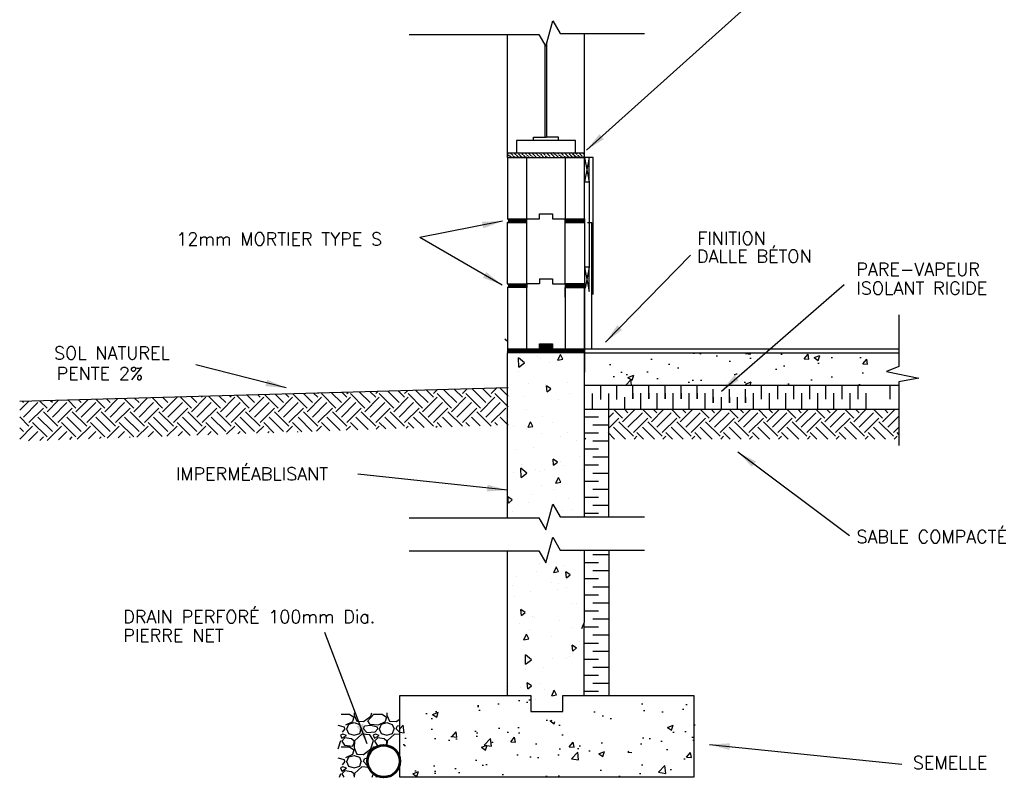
# Model space of a CAD drawing. Extents: x -8161 to 38956, y 80 to 6396.
# Tile 4 of 14: x 3110 to 6170, y 683 to 3037. Entities that reach past the tile are written whole.
import ezdxf

# ---------------------------------------------------------------- set-up
doc = ezdxf.new("R2010")
doc.units = 0
doc.layers.get('0').update_dxf_attribs({"linetype": 'CONTINUOUS'})
for name, color, linetype in [('ACIER', 6, 'CONTINUOUS'), ('BETON', 7, 'CONTINUOUS'), ('BOIS', 2, 'CONTINUOUS'), ('DIVISION', 211, 'CONTINUOUS'), ('FENETRE', 4, 'CONTINUOUS'), ('FINITION', 5, 'CONTINUOUS'), ('ISOBLOC', 3, 'CONTINUOUS'), ('ISOLANT', 9, 'CONTINUOUS'), ('MORTIER', 8, 'CONTINUOUS'), ('SOL', 26, 'CONTINUOUS'), ('SPECIFICATION', 1, 'CONTINUOUS')]:
    doc.layers.add(name, color=color, linetype=linetype)
doc.styles.add('ROMANS', font='romans')
doc.dimstyles.new('TGC', dxfattribs={"dimtxt": 2, "dimasz": 3, "dimexe": 2.5, "dimexo": 2.5, "dimgap": 1, "dimtad": 2, "dimdec": 0, "dimzin": 9, "dimtxsty": 'ROMANS', "dimblk": 'OBLIQUE', "dimcen": 1, "dimdle": 1.5, "dimclrd": 1, "dimclre": 1, "dimclrt": 1, "dimaunit": 1, "dimadec": 4, "dimazin": 0, "dimtfac": 1, "dimtdec": 0, "dimtmove": 0, "dimatfit": 3, "dimfxl": 1, "dimtzin": 0, "dimarcsym": 0})

# ---------------------------------------------------------------- blocks, each defined once
blk = doc.blocks.new('_Oblique')
at = {"color": 0, "linetype": 'ByBlock', "lineweight": -2}
blk.add_line((-0.5, -0.5), (0.5, 0.5), dxfattribs=at)

msp = doc.modelspace()

# ---------------------------------------------------------------- hatches: boundary and pattern name
at = {"layer": 'BETON'}
h = msp.add_hatch(dxfattribs=at)
h.set_pattern_fill('AR-CONC', color=256, style=0)
h.set_pattern_definition([(50, (617.12, 535.2), (182.1847, -15.939), [19.05, -209.55]), (355, (617.12, 535.2), (-35.243, 191.0566), [15.24, -167.64]), (100.451, (632.3, 533.88), (146.9425, 175.1167), [16.19, -178.09]), (46.184, (617.12, 586), (271.079, -42.042), [28.575, -314.325]), (96.6356, (639.7, 582.5), (237.404, 247.426), [24.285, -267.135]), (351.184, (617.12, 586), (237.405, 247.425), [22.86, -251.46]), (21, (642.52, 573.3), (151.615, -102.2655), [19.05, -209.55]), (326, (642.52, 573.3), (61.802, 184.188), [15.24, -167.64]), (71.4514, (655.15, 564.78), (213.4165, 81.923), [16.19, -178.09]), (37.5, (617.12, 535.204), (3.0886, 84.555), [0, -165.608, 0, -170.18, 0, -168.275]), (7.5, (617.12, 535.2), (66.8197, 100.1806), [0, -97.028, 0, -161.798, 0, -64.135]), (327.5, (560.476, 535.204), (135.5906, -5.72874), [0, -63.5, 0, -198.12, 0, -262.89]), (317.5, (535.08, 535.2), (148.1292, 25.4265), [0, -82.55, 0, -131.572, 0, -186.69])])
h.paths.add_polyline_path([(5842.7, 2002), (4866, 2002), (4866, 1902), (5842.7, 1902)])
h = msp.add_hatch(dxfattribs=at)
h.set_pattern_fill('AR-CONC', color=256, style=0)
h.set_pattern_definition([(50, (622.12, 204.81), (182.1847, -15.939), [19.05, -209.55]), (355, (622.12, 204.81), (-35.243, 191.057), [15.24, -167.64]), (100.451, (637.3, 203.49), (146.9425, 175.117), [16.19, -178.09]), (46.184, (622.12, 255.61), (271.079, -42.042), [28.575, -314.325]), (96.6356, (644.7, 252.1), (237.404, 247.426), [24.285, -267.135]), (351.184, (622.12, 255.61), (237.405, 247.425), [22.86, -251.46]), (21, (647.52, 242.91), (151.615, -102.2655), [19.05, -209.55]), (326, (647.52, 242.91), (61.802, 184.188), [15.24, -167.64]), (71.4514, (660.15, 234.4), (213.4165, 81.923), [16.19, -178.09]), (37.5, (622.12, 204.815), (3.0886, 84.555), [0, -165.608, 0, -170.18, 0, -168.275]), (7.5, (622.12, 204.815), (66.8197, 100.1806), [0, -97.028, 0, -161.798, 0, -64.135]), (327.5, (565.476, 204.815), (135.5906, -5.7287), [0, -63.5, 0, -198.12, 0, -262.89]), (317.5, (540.08, 204.81), (148.1292, 25.4265), [0, -82.55, 0, -131.572, 0, -186.69])])
edge = h.paths.add_edge_path()
edge.add_line((4291.3, 937.2), (4698.5, 937.2))
edge.add_line((5205.7, 937.2), (5205.7, 683.2))
edge.add_line((4798.5, 937.2), (5205.7, 937.2))
edge.add_line((4698.5, 887.2), (4798.5, 887.2))
edge.add_line((4698.5, 937.2), (4698.5, 887.2))
edge.add_line((5205.7, 683.2), (4291.3, 683.2))
edge.add_line((4291.3, 683.2), (4291.3, 937.2))
at = {"layer": 'ISOLANT'}
h = msp.add_hatch(dxfattribs=at)
h.set_pattern_fill('ANSI36', color=256, scale=2.5, angle=90, style=0)
h.set_pattern_definition([(135, (-6877.882, 699.554), (-15.434815, 4.209495), [19.84375, -3.96875, 0, -3.96875])])
h.paths.add_polyline_path([(4866, 2623.5), (4626, 2623.5), (4626, 2608.5), (4686, 2608.5), (4806, 2608.5), (4866, 2608.5)])
at = {"layer": 'MORTIER'}
h = msp.add_hatch(dxfattribs=at)
h.set_pattern_fill('STEEL', color=256, style=0)
h.set_pattern_definition([(45, (622.118, 711.554), (-2.245064, 2.245064), []), (45, (622.118, 713.1414), (-2.245064, 2.245064), [])])
h.paths.add_polyline_path([(4866, 2406.5), (4866, 2418.5), (4806, 2418.5), (4806, 2406.5)])
h.paths.add_polyline_path([(4626, 2418.5, -0.746287), (4626, 2406.5), (4686, 2406.5), (4686, 2418.5)])
h = msp.add_hatch(dxfattribs=at)
h.set_pattern_fill('STEEL', color=256, style=0)
h.set_pattern_definition([(45, (622.118, 509.554), (-2.245064, 2.245064), []), (45, (622.118, 511.1414), (-2.245064, 2.245064), [])])
h.paths.add_polyline_path([(4866, 2204.5), (4866, 2216.5), (4806, 2216.5), (4806, 2204.5)])
h.paths.add_polyline_path([(4626, 2216.5, -0.746287), (4626, 2204.5), (4686, 2204.5), (4686, 2216.5)])
h = msp.add_hatch(dxfattribs=at)
h.set_pattern_fill('STEEL', color=256, style=0)
h.set_pattern_definition([(45, (622.118, 497.554), (-2.245064, 2.245064), []), (45, (622.118, 499.1414), (-2.245064, 2.245064), [])])
h.paths.add_polyline_path([(4866, 2002.5), (4866, 2014.5), (4806, 2014.5), (4766, 2014.5), (4766, 2029.5), (4726, 2029.5), (4726, 2014.5), (4686, 2014.5), (4626, 2014.5), (4626, 2002.5)])

# ---------------------------------------------------------------- linework, layer by layer
at = {"layer": 'ACIER'}
for p, q in [((4806, 2175), (4806, 2204.5)), ((4806, 2204.5), (4866, 2204.5)), ((4866, 2204.5), (4866, 1941.9))]:
    msp.add_line(p, q, dxfattribs=at)
at = {"layer": 'BETON'}
for p, q in [((4626, 1489.8), (4626, 2002.5)), ((4866, 2002.5), (4626, 2002.5)), ((4718.4, 1989.4), (4718.4, 1989.4)), ((4783.2, 1979.6), (4790.9, 1997)), ((4790.3, 1998.6), (4790.3, 1998.6)), ((4798.1, 1982.5), (4790.9, 1997)), ((4865.6, 1492.2), (4866, 2002.5)), ((4866, 2002), (5842.7, 2002)), ((4661.2, 1957.8), (4660.6, 1986.3)), ((4679.6, 1971.3), (4660.6, 1986.3)), ((4661.2, 1957.7), (4679.6, 1971.2)), ((4728.3, 1984.9), (4728.3, 1984.9)), ((4756.5, 1972.7), (4756.5, 1972.7)), ((4783.1, 1979.6), (4798.1, 1982.5)), ((4661, 1943.2), (4661, 1943.2)), ((4690.4, 1906.8), (4690.4, 1906.8)), ((4743.6, 1902.1), (4743.6, 1902.1)), ((4761.3, 1890.2), (4747.9, 1899.4)), ((4749.7, 1880.6), (4748, 1899.6)), ((4814.1, 1910.7), (4814.1, 1910.7)), ((4865.7, 1912.4), (4865.7, 1912.4)), ((4628.4, 1893.1), (4628.4, 1893.1)), ((4631.6, 1866.7), (4631.6, 1866.7)), ((4749.6, 1880.5), (4761.3, 1890.3)), ((4818.2, 1874.9), (4818.2, 1874.9)), ((4676.7, 1865.9), (4676.7, 1865.9)), ((4783.9, 1857.9), (4783.9, 1857.9)), ((4684.6, 1825.1), (4684.6, 1825.1)), ((4690.2, 1770.7), (4698, 1788.1)), ((4705.1, 1773.6), (4697.9, 1788.1)), ((4734.3, 1803.9), (4734.3, 1803.9)), ((4767.2, 1784), (4767.2, 1784)), ((4645.5, 1774.3), (4645.5, 1774.3)), ((4684, 1766), (4684, 1766)), ((4690.2, 1770.7), (4705.1, 1773.6)), ((4731.4, 1752.1), (4731.4, 1752.1)), ((4813.9, 1755.7), (4813.9, 1755.7)), ((4791.9, 1742), (4791.9, 1742)), ((4840.7, 1731.1), (4840.7, 1731.1)), ((4655, 1701.7), (4655, 1701.7)), ((4708.2, 1707.1), (4708.2, 1707.1)), ((4669.1, 1656.2), (4669.1, 1656.2)), ((4769.6, 1652.8), (4767.9, 1671.8)), ((4781.2, 1662.5), (4767.9, 1671.6)), ((4769.5, 1652.8), (4781.2, 1662.6)), ((4790.8, 1665.9), (4790.8, 1665.9)), ((4802.8, 1653), (4802.8, 1653)), ((4849.5, 1680), (4849.5, 1680)), ((4644.6, 1629.4), (4644.6, 1629.4)), ((4668.3, 1614.9), (4667.7, 1643.5)), ((4686.7, 1628.4), (4667.7, 1643.5)), ((4668.3, 1614.9), (4686.7, 1628.4)), ((4712.6, 1639.7), (4712.6, 1639.7)), ((4727.1, 1633), (4727.1, 1633)), ((4740.8, 1639.3), (4740.8, 1639.3)), ((4858.5, 1638.8), (4858.5, 1638.8)), ((4776.7, 1596.8), (4791.7, 1599.7)), ((4776.8, 1596.8), (4784.5, 1614.2)), ((4791.6, 1599.7), (4784.4, 1614.2)), ((4702.8, 1561.2), (4702.8, 1561.2)), ((4731.8, 1589), (4731.8, 1589)), ((4770.2, 1577.8), (4770.2, 1577.8)), ((4629.5, 1535.3), (4627.8, 1554.3)), ((4641.1, 1544.9), (4627.8, 1554.1)), ((4629.4, 1535.3), (4641.1, 1545.1)), ((4633.1, 1534.9), (4633.1, 1534.9)), ((4640.9, 1547.5), (4640.9, 1547.5)), ((4692.7, 1538.1), (4692.7, 1538.1)), ((4814.4, 1547.9), (4814.4, 1547.9)), ((4640.3, 1510.3), (4640.3, 1510.3)), ((4796.3, 1512.3), (4796.3, 1512.3)), ((4827.9, 1515.8), (4827.9, 1515.8)), ((4626, 1232.5), (4626, 1386.7)), ((4853.1, 1385.5), (4853.1, 1385.5)), ((4864.9, 937.2), (4865.2, 1389.1)), ((4726.1, 1347.8), (4726.1, 1347.8)), ((4715.3, 1321.2), (4715.3, 1321.2)), ((4770.3, 1319.6), (4778.1, 1337)), ((4770.3, 1319.6), (4785.2, 1322.5)), ((4785.2, 1322.5), (4778, 1337)), ((4802.5, 1340.3), (4802.5, 1340.3)), ((4821, 1312.6), (4807.7, 1321.8)), ((4809.4, 1303), (4807.8, 1321.9)), ((4653.3, 1307.4), (4653.3, 1307.4)), ((4763.5, 1289.4), (4763.5, 1289.4)), ((4783.7, 1285.8), (4783.7, 1285.8)), ((4809.4, 1302.9), (4821, 1312.7)), ((4641.4, 1279.1), (4641.4, 1279.1)), ((4698, 1261.6), (4698, 1261.6)), ((4780.5, 1265.2), (4780.5, 1265.2)), ((4808.8, 1272.2), (4808.8, 1272.2)), ((4626, 937.2), (4626, 1232.5)), ((4646.8, 1245.6), (4646.8, 1245.6)), ((4680.9, 1195), (4667.6, 1204.2)), ((4669.3, 1185.4), (4667.7, 1204.4)), ((4669.3, 1185.4), (4680.9, 1195.2)), ((4826.1, 1222.2), (4826.1, 1222.2)), ((4841.3, 1223.8), (4841.3, 1223.8)), ((4704.5, 1183.6), (4704.5, 1183.6)), ((4708.9, 1180.4), (4708.9, 1180.4)), ((4787.1, 1171.3), (4787.1, 1171.3)), ((4856.9, 1145.7), (4864.6, 1163.1)), ((4665, 1161), (4665, 1161)), ((4693.7, 1142.5), (4693.7, 1142.5)), ((4825.2, 1148.2), (4825.2, 1148.2)), ((4865.6, 1145.5), (4865.6, 1145.5)), ((4677.3, 1110.8), (4685.1, 1128.2)), ((4677.3, 1110.8), (4692.2, 1113.7)), ((4692.2, 1113.7), (4685, 1128.2)), ((4762.1, 1121.6), (4762.1, 1121.6)), ((4849.7, 1104.1), (4849.7, 1104.1)), ((4841, 1084.8), (4827.6, 1094)), ((4829.4, 1075.2), (4827.7, 1094.2)), ((4829.3, 1075.2), (4841, 1085)), ((4700.9, 1048.4), (4681.8, 1063.4)), ((4682.4, 1034.8), (4681.9, 1063.4)), ((4682.4, 1034.8), (4700.9, 1048.3)), ((4688.6, 1042.9), (4688.6, 1042.9)), ((4765.7, 1053.7), (4765.7, 1053.7)), ((4810.7, 1053.2), (4810.7, 1053.2)), ((4819.7, 1059.6), (4819.7, 1059.6)), ((4827.7, 1067.4), (4827.7, 1067.4)), ((4682.5, 1016.8), (4682.5, 1016.8)), ((4738.4, 1025.5), (4738.4, 1025.5)), ((4629.5, 966), (4629.5, 966)), ((4665.7, 961.8), (4665.7, 961.8)), ((4700.9, 967.3), (4687.5, 976.5)), ((4689.3, 957.7), (4687.6, 976.7)), ((4689.2, 957.6), (4700.9, 967.4)), ((4727.7, 975.6), (4727.7, 975.6)), ((4740.1, 954.8), (4740.1, 954.8)), ((4763.9, 936.8), (4771.6, 954.2)), ((4778.8, 939.7), (4771.5, 954.2)), ((4291.3, 683.2), (4291.3, 937.2)), ((4291.3, 937.2), (4698.5, 937.2)), ((4698.5, 937.2), (4698.5, 887.2)), ((4712.2, 924.9), (4712.2, 924.9)), ((4763.8, 936.8), (4778.8, 939.7)), ((4798.5, 887.2), (4798.5, 937.2)), ((4798.5, 937.2), (5205.7, 937.2)), ((5205.7, 937.2), (5205.7, 683.2)), ((4797.7, 892.8), (4797.7, 892.8)), ((4109, 879.4), (4135.4, 879.4)), ((4135.5, 879.4), (4148.7, 870.3)), ((4148.6, 870.3), (4144.6, 856.1)), ((4150, 883.2), (4149.6, 876.4)), ((4149.6, 876.4), (4157.8, 857.1)), ((4157.7, 857.1), (4179.1, 856.1)), ((4179.1, 856.1), (4201.4, 873.3)), ((4192.3, 859.1), (4210.6, 879.4)), ((4199.4, 846.9), (4192.3, 859.1)), ((4201.5, 873.3), (4204.6, 883.2)), ((4210.6, 879.4), (4237, 879.4)), ((4237.1, 879.4), (4250.3, 870.3)), ((4250.2, 870.3), (4246.2, 856.1)), ((4251.6, 883.2), (4251.2, 876.4)), ((4251.2, 876.5), (4259.3, 857.2)), ((4259.3, 857.1), (4280.7, 856.1)), ((4280.7, 856.1), (4291.3, 864.3)), ((4698.5, 887.2), (4798.5, 887.2)), ((4120.2, 838.8), (4099.9, 843.9)), ((4121.2, 833.7), (4112.1, 823.6)), ((4121.2, 833.7), (4120.2, 838.8)), ((4144.5, 856), (4123.1, 844.8)), ((4126.3, 833.7), (4132.4, 819.5)), ((4127.3, 833.7), (4133.4, 848)), ((4133.4, 848), (4149.7, 853)), ((4149.6, 853), (4165.9, 846.9)), ((4165.9, 846.9), (4172, 833.7)), ((4166.9, 819.5), (4172, 833.7)), ((4179.1, 833.7), (4182.2, 841.9)), ((4190.3, 821.6), (4179.1, 833.8)), ((4201.6, 843.9), (4182.3, 841.9)), ((4224.9, 844.9), (4199.5, 846.9)), ((4224.9, 844.9), (4199.5, 846.9)), ((4221.8, 838.8), (4201.5, 843.9)), ((4222.8, 833.7), (4213.7, 823.6)), ((4222.8, 833.7), (4221.8, 838.8)), ((4246.1, 856), (4224.8, 844.9)), ((4227.9, 833.7), (4234, 819.5)), ((4228.9, 833.7), (4235, 847.9)), ((4235, 848), (4251.3, 853)), ((4251.2, 853), (4267.5, 846.9)), ((4267.5, 846.9), (4273.6, 833.7)), ((4268.5, 819.5), (4273.6, 833.7)), ((4280.7, 833.7), (4283.8, 841.8)), ((4291.3, 822.1), (4280.7, 833.8)), ((4291.3, 842.6), (4283.9, 841.9)), ((4099.9, 771.7), (4108, 797.1)), ((4114.1, 817.5), (4106.9, 814.4)), ((4107, 814.4), (4111, 804.3)), ((4111, 804.3), (4126.3, 813.4)), ((4121.2, 805.3), (4111, 795.1)), ((4126.3, 813.4), (4114.1, 817.5)), ((4141.6, 802.2), (4121.2, 805.3)), ((4132.3, 819.5), (4149.6, 814.4)), ((4149.6, 795.1), (4141.5, 802.2)), ((4150.7, 796.1), (4149.6, 774.8)), ((4149.7, 814.4), (4166.9, 819.5)), ((4174, 817.4), (4150.6, 796.1)), ((4198.4, 815.4), (4174, 817.5)), ((4213.5, 823.6), (4190.2, 821.5)), ((4209.6, 797.1), (4198.4, 815.4)), ((4201.5, 771.8), (4209.6, 797.2)), ((4215.7, 817.5), (4208.5, 814.4)), ((4208.6, 814.4), (4212.6, 804.3)), ((4212.6, 804.3), (4227.9, 813.4)), ((4222.8, 805.3), (4212.6, 795.1)), ((4227.9, 813.4), (4215.7, 817.5)), ((4243.2, 802.2), (4222.8, 805.3)), ((4233.9, 819.5), (4251.2, 814.4)), ((4251.2, 795.1), (4243.1, 802.3)), ((4251.3, 814.4), (4268.5, 819.5)), ((4252.3, 796.2), (4251.6, 782.2)), ((4275.6, 817.5), (4252.3, 796.1)), ((4291.3, 816.2), (4275.6, 817.5)), ((4109, 777.8), (4135.4, 777.8)), ((4111, 795.1), (4119.2, 782.9)), ((4119.2, 782.9), (4144.6, 779.9)), ((4135.4, 777.8), (4148.6, 768.7)), ((4144.6, 779.9), (4149.7, 789)), ((4148.6, 768.7), (4144.6, 754.5)), ((4149.6, 789), (4149.6, 795.1)), ((4149.6, 774.8), (4157.8, 755.5)), ((4179.1, 754.5), (4201.5, 771.7)), ((4192.3, 757.5), (4210.6, 777.8)), ((4210.6, 777.8), (4219, 777.8)), ((4212.6, 795.1), (4220.8, 782.9)), ((4220.8, 782.9), (4229.9, 781.8)), ((4247.8, 782.8), (4251.2, 789)), ((4251.2, 789), (4251.2, 795.1)), ((4120.2, 737.2), (4099.9, 742.3)), ((4121.2, 732.1), (4120.2, 737.2)), ((4144.5, 754.4), (4123.2, 743.3)), ((4127.3, 732.1), (4133.4, 746.4)), ((4133.4, 746.4), (4149.7, 751.4)), ((4149.6, 751.4), (4165.9, 745.3)), ((4157.7, 755.5), (4179.1, 754.5)), ((4165.9, 745.3), (4172, 732.1)), ((4179.1, 732.1), (4182.2, 740.2)), ((4192.2, 741.3), (4182.2, 740.3)), ((4195.3, 752.4), (4192.3, 757.5)), ((4114.1, 715.9), (4107, 712.8)), ((4107, 712.8), (4111, 702.7)), ((4111, 702.7), (4126.3, 711.8)), ((4121.2, 732.1), (4112.1, 722)), ((4126.3, 711.8), (4114.1, 715.9)), ((4126.3, 732.1), (4132.4, 717.9)), ((4132.4, 717.9), (4149.6, 712.8)), ((4149.7, 712.8), (4166.9, 717.9)), ((4174, 715.9), (4150.7, 694.5)), ((4166.9, 717.9), (4172, 732.1)), ((4195.3, 714.1), (4174, 715.9)), ((4190.3, 719.9), (4179.1, 732.1)), ((4193.2, 720.2), (4190.2, 719.9)), ((4104, 683.2), (4108, 695.5)), ((4121.2, 703.7), (4111, 693.5)), ((4111, 693.5), (4117.9, 683.2)), ((4141.5, 700.6), (4121.2, 703.7)), ((4149.6, 693.5), (4141.5, 700.6)), ((4149.6, 687.4), (4149.6, 693.5)), ((4150.7, 694.5), (4150.1, 683.2)), ((4205.6, 683.2), (4209.4, 694.9)), ((4214, 691.4), (4219.5, 683.2)), ((5205.7, 683.2), (4291.3, 683.2))]:
    msp.add_line(p, q, dxfattribs=at)
at = {"layer": 'BETON', "lineweight": 53}
msp.add_circle((4241.5, 733.2), 50, dxfattribs=at)
at = {"layer": 'BOIS'}
for p, q in [((4880, 2608.5), (4866, 2608.5)), ((4866, 2608.5), (4880, 2533.5)), ((4880, 2608.5), (4866, 2533.5)), ((4880, 2533.5), (4880, 2608.5)), ((4880, 2533.5), (4880, 2608.5)), ((4866, 2533.5), (4880, 2533.5)), ((4880, 2267.9), (4866, 2267.9)), ((4866, 2267.9), (4880, 2192.9)), ((4880, 2267.9), (4867.9, 2203)), ((4880, 2192.9), (4880, 2267.9)), ((4880, 2192.9), (4880, 2267.9))]:
    msp.add_line(p, q, dxfattribs=at)
at = {"layer": 'DIVISION'}
for p, q in [((4745.4, 2954), (4766.8, 3033.8)), ((4766.8, 3033.8), (4789.8, 2993.9)), ((4320.5, 2991.5), (4723.7, 2991.5)), ((4723.7, 2991.5), (4745.4, 2954)), ((4789.8, 2993.9), (5052.5, 2993.9)), ((5842.7, 2120.3), (5842.7, 1959.5)), ((5842.7, 1959.5), (5804.4, 1943.5)), ((5804.4, 1943.5), (5904.3, 1923.6)), ((5904.3, 1923.6), (5842.7, 1911.4)), ((5842.7, 1911.4), (5842.7, 1714.2)), ((4745.4, 1452.3), (4766.8, 1532.1)), ((4766.8, 1532.1), (4789.8, 1492.2)), ((4320.5, 1489.8), (4723.7, 1489.8)), ((4723.7, 1489.8), (4745.4, 1452.3)), ((4789.8, 1492.2), (5052.5, 1492.2)), ((4745.4, 1349.2), (4766.8, 1429)), ((4766.8, 1429), (4789.8, 1389.1)), ((4320.5, 1386.7), (4723.7, 1386.7)), ((4723.7, 1386.7), (4745.4, 1349.2)), ((4789.8, 1389.1), (5052.5, 1389.1))]:
    msp.add_line(p, q, dxfattribs=at)
at = {"layer": 'FENETRE'}
for p, q in [((4743, 2671.9), (4743, 2958.1)), ((4749, 2671.9), (4749, 2967.6)), ((4707.2, 2661.5), (4707.2, 2671.9)), ((4707.2, 2671.9), (4746, 2671.9)), ((4784.9, 2671.9), (4746, 2671.9)), ((4784.9, 2661.5), (4784.9, 2671.9)), ((4838, 2661.5), (4654, 2661.5)), ((4654, 2661.5), (4654, 2623.5)), ((4838, 2623.5), (4838, 2661.5)), ((4654, 2623.5), (4838, 2623.5))]:
    msp.add_line(p, q, dxfattribs=at)
at = {"layer": 'FINITION'}
for p, q in [((4893, 2608.5), (4880, 2608.5)), ((4893, 2385.1), (4893, 2608.5)), ((4893, 2183.1), (4893, 2584.9)), ((4880, 2533.5), (4880, 2395.4)), ((4880, 2509.9), (4880, 2267.9)), ((4888, 2406), (4875, 2406)), ((4888, 2014.5), (4888, 2406)), ((4866, 2014.5), (5842.7, 2014.5))]:
    msp.add_line(p, q, dxfattribs=at)
at = {"layer": 'ISOBLOC'}
for p, q in [((4626, 2608.5), (4626, 2991.5)), ((4866, 2608.5), (4866, 2993.9)), ((4686, 2608.5), (4626, 2608.5)), ((4626, 2608.5), (4626, 2418.5)), ((4686, 2418.5), (4686, 2608.5)), ((4686, 2608.5), (4806, 2608.5)), ((4866, 2608.5), (4806, 2608.5)), ((4806, 2608.5), (4806, 2418.5)), ((4866, 2418.5), (4866, 2608.5)), ((4626, 2418.5), (4686, 2418.5)), ((4686, 2418.5), (4726, 2418.5)), ((4686, 2418.5), (4726, 2418.5)), ((4686, 2216.5), (4686, 2418.5)), ((4726, 2418.5), (4726, 2433.5)), ((4726, 2418.5), (4726, 2433.5)), ((4726, 2433.5), (4766, 2433.5)), ((4766, 2433.5), (4766, 2418.5)), ((4766, 2418.5), (4806, 2418.5)), ((4806, 2418.5), (4866, 2418.5)), ((4806, 2216.5), (4806, 2418.5)), ((4626, 2216.5), (4626, 2406.5)), ((4626, 2406.5), (4686, 2406.5)), ((4806, 2406.5), (4866, 2406.5)), ((4866, 2406.5), (4866, 2216.5)), ((4626, 2216.5), (4686, 2216.5)), ((4686, 2204.5), (4626, 2204.5)), ((4626, 2204.5), (4626, 2014.5)), ((4686, 2216.5), (4686, 2204.5)), ((4726, 2216.5), (4686, 2216.5)), ((4686, 2014.5), (4686, 2204.5)), ((4726, 2231.5), (4766, 2231.5)), ((4726, 2231.5), (4726, 2216.5)), ((4766, 2231.5), (4766, 2216.5)), ((4766, 2231.5), (4766, 2216.5)), ((4766, 2216.5), (4806, 2216.5)), ((4806, 2216.5), (4806, 2204.5)), ((4866, 2216.5), (4806, 2216.5)), ((4866, 2204.5), (4806, 2204.5)), ((4806, 2204.5), (4806, 2014.5)), ((4866, 2014.5), (4866, 2204.5)), ((4726, 2014.5), (4726, 2029.5)), ((4726, 2029.5), (4766, 2029.5)), ((4766, 2029.5), (4766, 2014.5)), ((4626, 2014.5), (4686, 2014.5)), ((4686, 2014.5), (4726, 2014.5)), ((4766, 2014.5), (4806, 2014.5)), ((4806, 2014.5), (4866, 2014.5))]:
    msp.add_line(p, q, dxfattribs=at)
at = {"layer": 'ISOLANT'}
for p, q in [((4626, 2623.5), (4866, 2623.5)), ((4626, 2608.5), (4866, 2608.5)), ((4866, 1902), (5842.7, 1902)), ((4916, 1857.4), (4916, 1900.6)), ((4966, 1857.4), (4966, 1900.6)), ((5016, 1858.8), (5016, 1902)), ((5066, 1858.8), (5066, 1902)), ((5116, 1858.8), (5116, 1902)), ((5166, 1858.8), (5166, 1902)), ((5216, 1858.8), (5216, 1902)), ((5416, 1858.4), (5416, 1901.6)), ((5466, 1858.4), (5466, 1901.6)), ((5516, 1858.4), (5516, 1901.6)), ((5566, 1858.4), (5566, 1901.6)), ((5616, 1858.4), (5616, 1901.6)), ((5666, 1858.4), (5666, 1901.6)), ((5716, 1858.4), (5716, 1901.6)), ((5816, 1858.4), (5816, 1901.6)), ((4891, 1825.6), (4891, 1875.5)), ((4941, 1825.6), (4941, 1875.5)), ((5016, 1876.8), (5016, 1858.8)), ((5041, 1827), (5041, 1876.8)), ((5066, 1876.8), (5066, 1858.8)), ((5091, 1827), (5091, 1876.8)), ((5116, 1876.8), (5116, 1858.8)), ((5141, 1827), (5141, 1876.8)), ((5166, 1876.8), (5166, 1858.8)), ((5191, 1827), (5191, 1876.8)), ((5216, 1876.8), (5216, 1858.8)), ((5241, 1827), (5241, 1876.8)), ((5266, 1846.2), (5266, 1889.5)), ((5316, 1846.2), (5316, 1889.5)), ((5366, 1846.2), (5366, 1889.5)), ((5391, 1826.6), (5391, 1876.4)), ((5441, 1826.6), (5441, 1876.4)), ((5491, 1826.6), (5491, 1876.4)), ((5541, 1826.6), (5541, 1876.4)), ((5591, 1826.6), (5591, 1876.4)), ((5641, 1826.6), (5641, 1876.4)), ((5691, 1826.6), (5691, 1876.4)), ((5741, 1826.6), (5741, 1876.4)), ((4991, 1827), (4991, 1864.3)), ((5266, 1864.3), (5266, 1846.2)), ((5291, 1827), (5291, 1864.3)), ((5316, 1864.3), (5316, 1846.2)), ((5341, 1827), (5341, 1864.3)), ((5366, 1864.3), (5366, 1846.2)), ((4866, 1827), (5842.7, 1827)), ((4941, 1682.9), (4941, 1825.6)), ((4909.3, 1802.5), (4866, 1802.5)), ((4941, 1777.5), (4891.2, 1777.5)), ((4909.3, 1752.5), (4866, 1752.5)), ((4909.3, 1752.5), (4866, 1752.5)), ((4909.3, 1752.5), (4866, 1752.5)), ((4941, 1727.5), (4891.2, 1727.5)), ((4909.3, 1702.5), (4866, 1702.5)), ((4909.3, 1702.5), (4866, 1702.5)), ((4909.3, 1702.5), (4866, 1702.5)), ((4909.3, 1652.5), (4866, 1652.5)), ((4909.3, 1652.5), (4866, 1652.5)), ((4941, 1677.5), (4891.2, 1677.5)), ((4941, 1492.2), (4941, 1682.9)), ((4941, 1627.5), (4891.2, 1627.5)), ((4941, 1627.5), (4891.2, 1627.5)), ((4909.3, 1602.5), (4866, 1602.5)), ((4909.3, 1602.5), (4866, 1602.5)), ((4909.3, 1602.5), (4866, 1602.5)), ((4941, 1577.5), (4891.2, 1577.5)), ((4941, 1577.5), (4891.2, 1577.5)), ((4941, 1577.5), (4891.2, 1577.5)), ((4909.3, 1552.5), (4866, 1552.5)), ((4909.3, 1552.5), (4866, 1552.5)), ((4909.3, 1502.5), (4866, 1502.5)), ((4909.3, 1502.5), (4866, 1502.5)), ((4909.3, 1502.5), (4866, 1502.5)), ((4941, 1527.5), (4891.2, 1527.5)), ((4941, 1527.5), (4891.2, 1527.5)), ((4941, 1389.1), (4941, 937.2)), ((4909.3, 1349.4), (4866, 1349.4)), ((4909.3, 1349.4), (4866, 1349.4)), ((4941, 1374.4), (4891.2, 1374.4)), ((4941, 1374.4), (4891.2, 1374.4)), ((4941, 1374.4), (4891.2, 1374.4)), ((4941, 1324.4), (4891.2, 1324.4)), ((4941, 1324.4), (4891.2, 1324.4)), ((4941, 1324.4), (4891.2, 1324.4)), ((4941, 1324.4), (4891.2, 1324.4)), ((4941, 1324.4), (4891.2, 1324.4)), ((4909.3, 1299.4), (4866, 1299.4)), ((4909.3, 1299.4), (4866, 1299.4)), ((4941, 1274.4), (4891.2, 1274.4)), ((4941, 1274.4), (4891.2, 1274.4)), ((4941, 1274.4), (4891.2, 1274.4)), ((4941, 1274.4), (4891.2, 1274.4)), ((4941, 1274.4), (4891.2, 1274.4)), ((4909.3, 1249.4), (4866, 1249.4)), ((4909.3, 1249.4), (4866, 1249.4)), ((4941, 1224.4), (4891.2, 1224.4)), ((4941, 1224.4), (4891.2, 1224.4)), ((4941, 1224.4), (4891.2, 1224.4)), ((4941, 1224.4), (4891.2, 1224.4)), ((4941, 1224.4), (4891.2, 1224.4)), ((4909.3, 1199.4), (4866, 1199.4)), ((4909.3, 1199.4), (4866, 1199.4)), ((4941, 1174.4), (4891.2, 1174.4)), ((4941, 1174.4), (4891.2, 1174.4)), ((4941, 1174.4), (4891.2, 1174.4)), ((4941, 1174.4), (4891.2, 1174.4)), ((4941, 1174.4), (4891.2, 1174.4)), ((4909.3, 1149.4), (4866, 1149.4)), ((4909.3, 1149.4), (4866, 1149.4)), ((4941, 1124.4), (4891.2, 1124.4)), ((4941, 1124.4), (4891.2, 1124.4)), ((4941, 1124.4), (4891.2, 1124.4)), ((4941, 1124.4), (4891.2, 1124.4)), ((4941, 1124.4), (4891.2, 1124.4)), ((4909.3, 1099.4), (4866, 1099.4)), ((4909.3, 1099.4), (4866, 1099.4)), ((4941, 1074.4), (4891.2, 1074.4)), ((4941, 1074.4), (4891.2, 1074.4)), ((4941, 1074.4), (4891.2, 1074.4)), ((4941, 1074.4), (4891.2, 1074.4)), ((4941, 1074.4), (4891.2, 1074.4)), ((4909.3, 1049.4), (4866, 1049.4)), ((4909.3, 1049.4), (4866, 1049.4)), ((4941, 1024.4), (4891.2, 1024.4)), ((4941, 1024.4), (4891.2, 1024.4)), ((4941, 1024.4), (4891.2, 1024.4)), ((4941, 1024.4), (4891.2, 1024.4)), ((4941, 1024.4), (4891.2, 1024.4)), ((4909.3, 999.4), (4866, 999.4)), ((4909.3, 999.4), (4866, 999.4)), ((4909.3, 949.4), (4866, 949.4)), ((4909.3, 949.4), (4866, 949.4)), ((4941, 974.4), (4891.2, 974.4)), ((4941, 974.4), (4891.2, 974.4)), ((4941, 974.4), (4891.2, 974.4)), ((4941, 974.4), (4891.2, 974.4)), ((4941, 974.4), (4891.2, 974.4))]:
    msp.add_line(p, q, dxfattribs=at)
at = {"layer": 'MORTIER'}
for p, q in [((4866, 2418.5), (4866, 2406.5)), ((4866, 2216.5), (4866, 2204.5)), ((4626, 2014.5), (4626, 2002.5)), ((4866, 2014.5), (4866, 2002.5))]:
    msp.add_line(p, q, dxfattribs=at)
for centre in [(4624.3, 2412.5), (4624.3, 2210.5)]:
    msp.add_arc(centre, 6.26, 286.533, 73.467, dxfattribs=at)
at = {"layer": 'SOL'}
for p, q in [((4626, 2037.1), (4618.3, 2044.9)), ((4628.4, 1893.1), (3110.2, 1850.4)), ((3733.9, 1830.3), (3697.3, 1866.9)), ((3750.7, 1847.2), (3730.1, 1867.8)), ((3767.6, 1864), (3762.8, 1868.8)), ((3823.7, 1830.3), (3784.7, 1869.4)), ((3840.5, 1847.2), (3817.4, 1870.3)), ((3857.4, 1864), (3850.2, 1871.2)), ((3913.5, 1830.3), (3872, 1871.8)), ((3930.3, 1847.2), (3904.8, 1872.7)), ((3947.2, 1864), (3937.5, 1873.7)), ((4003.3, 1830.3), (3959.4, 1874.3)), ((4020.1, 1847.2), (3992.1, 1875.2)), ((4037, 1864), (4024.9, 1876.1)), ((4037, 1875.2), (4038.2, 1876.5)), ((4093.1, 1830.3), (4048.2, 1875.2)), ((4110, 1847.2), (4079.5, 1877.6)), ((4126.8, 1864), (4112.2, 1878.6)), ((4126.8, 1875.2), (4130.6, 1879.1)), ((4182.9, 1830.3), (4138, 1875.2)), ((4199.8, 1847.2), (4166.8, 1880.1)), ((4216.6, 1864), (4199.6, 1881)), ((4216.6, 1875.2), (4223, 1881.7)), ((4272.7, 1830.3), (4227.8, 1875.2)), ((4289.6, 1847.2), (4254.2, 1882.6)), ((4306.4, 1864), (4286.9, 1883.5)), ((4306.4, 1875.2), (4315.4, 1884.3)), ((4362.5, 1830.3), (4317.6, 1875.2)), ((4379.4, 1847.2), (4341.5, 1885)), ((4396.2, 1864), (4374.3, 1885.9)), ((4396.2, 1875.2), (4407.8, 1886.9)), ((4452.3, 1830.3), (4407.4, 1875.2)), ((4469.2, 1847.2), (4428.9, 1887.5)), ((4486, 1864), (4461.6, 1888.4)), ((4486, 1875.2), (4500.2, 1889.5)), ((4542.1, 1830.3), (4497.2, 1875.2)), ((4559, 1847.2), (4516.2, 1889.9)), ((4575.8, 1864), (4549, 1890.8)), ((4575.8, 1875.2), (4592.6, 1892.1)), ((4628.4, 1833.9), (4587, 1875.2)), ((4628.4, 1867.5), (4603.9, 1892.1)), ((3110.2, 1824), (3137.3, 1851.2)), ((3122.1, 1847.2), (3118.6, 1850.7)), ((3122.1, 1802.3), (3167, 1847.2)), ((3195.1, 1830.3), (3173.2, 1852.2)), ((3195.1, 1819.1), (3229.7, 1853.8)), ((3211.9, 1847.2), (3206, 1853.1)), ((3211.9, 1802.3), (3256.8, 1847.2)), ((3284.9, 1830.3), (3260.6, 1854.6)), ((3284.9, 1819.1), (3322.1, 1856.4)), ((3301.7, 1847.2), (3293.3, 1855.6)), ((3301.7, 1802.3), (3346.6, 1847.2)), ((3374.7, 1830.3), (3347.9, 1857.1)), ((3374.7, 1819.1), (3414.5, 1859)), ((3391.5, 1847.2), (3380.7, 1858)), ((3391.5, 1802.3), (3436.4, 1847.2)), ((3464.5, 1830.3), (3435.3, 1859.6)), ((3464.5, 1819.1), (3506.9, 1861.6)), ((3481.3, 1847.2), (3468, 1860.5)), ((3481.3, 1802.3), (3526.2, 1847.2)), ((3554.3, 1830.3), (3522.6, 1862)), ((3554.3, 1819.1), (3599.2, 1864)), ((3571.1, 1847.2), (3555.4, 1862.9)), ((3571.1, 1802.3), (3616, 1847.2)), ((3644.1, 1830.3), (3610, 1864.5)), ((3660.9, 1847.2), (3642.7, 1865.4)), ((3644.1, 1819.1), (3689, 1864)), ((3660.9, 1802.3), (3705.8, 1847.2)), ((3677.8, 1864), (3675.5, 1866.3)), ((3733.9, 1819.1), (3778.8, 1864)), ((3750.7, 1802.3), (3795.6, 1847.2)), ((3823.7, 1819.1), (3868.6, 1864)), ((3840.5, 1802.3), (3885.4, 1847.2)), ((3913.5, 1819.1), (3958.4, 1864)), ((3930.3, 1802.3), (3975.2, 1847.2)), ((4003.3, 1819.1), (4048.2, 1864)), ((4020.1, 1802.3), (4065, 1847.2)), ((4093.1, 1819.1), (4138, 1864)), ((4110, 1802.3), (4154.9, 1847.2)), ((4182.9, 1819.1), (4227.8, 1864)), ((4199.8, 1802.3), (4244.7, 1847.2)), ((4272.7, 1819.1), (4317.6, 1864)), ((4289.6, 1802.3), (4334.5, 1847.2)), ((4362.5, 1819.1), (4407.4, 1864)), ((4379.4, 1802.3), (4424.3, 1847.2)), ((4452.3, 1819.1), (4497.2, 1864)), ((4469.2, 1802.3), (4514.1, 1847.2)), ((4542.1, 1819.1), (4587, 1864)), ((4559, 1802.3), (4603.9, 1847.2)), ((3139, 1785.4), (3183.9, 1830.3)), ((3228.8, 1774.2), (3183.9, 1819.1)), ((3228.8, 1785.4), (3273.7, 1830.3)), ((3318.6, 1774.2), (3273.7, 1819.1)), ((3318.6, 1785.4), (3363.5, 1830.3)), ((3408.4, 1774.2), (3363.5, 1819.1)), ((3408.4, 1785.4), (3453.3, 1830.3)), ((3498.2, 1774.2), (3453.3, 1819.1)), ((3498.2, 1785.4), (3543.1, 1830.3)), ((3588, 1774.2), (3543.1, 1819.1)), ((3588, 1785.4), (3632.9, 1830.3)), ((3677.8, 1774.2), (3632.9, 1819.1)), ((3677.8, 1785.4), (3722.7, 1830.3)), ((3767.6, 1774.2), (3722.7, 1819.1)), ((3767.6, 1785.4), (3812.5, 1830.3)), ((3857.4, 1774.2), (3812.5, 1819.1)), ((3857.4, 1785.4), (3902.3, 1830.3)), ((3947.2, 1774.2), (3902.3, 1819.1)), ((3947.2, 1785.4), (3992.1, 1830.3)), ((4037, 1774.2), (3992.1, 1819.1)), ((4037, 1785.4), (4081.9, 1830.3)), ((4126.8, 1774.2), (4081.9, 1819.1)), ((4126.8, 1785.4), (4171.7, 1830.3)), ((4216.6, 1774.2), (4171.7, 1819.1)), ((4216.6, 1785.4), (4261.5, 1830.3)), ((4306.4, 1774.2), (4261.5, 1819.1)), ((4306.4, 1785.4), (4351.3, 1830.3)), ((4396.2, 1774.2), (4351.3, 1819.1)), ((4396.2, 1785.4), (4441.1, 1830.3)), ((4486, 1774.2), (4441.1, 1819.1)), ((4486, 1785.4), (4530.9, 1830.3)), ((4575.8, 1774.2), (4530.9, 1819.1)), ((4575.8, 1785.4), (4620.7, 1830.3)), ((4941, 1801.3), (4955.7, 1816)), ((4983.8, 1799.2), (4955.9, 1827)), ((4983.8, 1787.9), (5022.8, 1827)), ((5000.6, 1816), (4989.6, 1827)), ((5000.6, 1771.1), (5045.5, 1816)), ((5073.6, 1799.2), (5045.7, 1827)), ((5073.6, 1787.9), (5112.6, 1827)), ((5090.4, 1816), (5079.4, 1827)), ((5090.4, 1771.1), (5135.3, 1816)), ((5163.4, 1799.2), (5135.5, 1827)), ((5163.4, 1787.9), (5202.4, 1827)), ((5180.2, 1816), (5169.2, 1827)), ((5180.2, 1771.1), (5225.1, 1816)), ((5253.2, 1799.2), (5225.3, 1827)), ((5253.2, 1787.9), (5292.3, 1827)), ((5270, 1816), (5259, 1827)), ((5270, 1771.1), (5314.9, 1816)), ((5343, 1799.2), (5315.1, 1827)), ((5343, 1787.9), (5382.1, 1827)), ((5359.8, 1816), (5348.8, 1827)), ((5359.8, 1771.1), (5404.7, 1816)), ((5432.8, 1799.2), (5404.9, 1827)), ((5432.8, 1787.9), (5471.9, 1827)), ((5449.6, 1816), (5438.6, 1827)), ((5449.6, 1771.1), (5494.5, 1816)), ((5522.6, 1799.2), (5494.7, 1827)), ((5522.6, 1787.9), (5561.7, 1827)), ((5539.4, 1816), (5528.4, 1827)), ((5539.4, 1771.1), (5584.3, 1816)), ((5612.4, 1799.2), (5584.5, 1827)), ((5612.4, 1787.9), (5651.5, 1827)), ((5629.2, 1816), (5618.2, 1827)), ((5629.2, 1771.1), (5674.1, 1816)), ((5702.2, 1799.2), (5674.3, 1827)), ((5702.2, 1787.9), (5741.3, 1827)), ((5719, 1816), (5708, 1827)), ((5719, 1771.1), (5763.9, 1816)), ((5792, 1799.2), (5764.1, 1827)), ((5792, 1787.9), (5831.1, 1827)), ((5808.8, 1816), (5797.8, 1827)), ((3139, 1774.2), (3110.2, 1803)), ((3195.1, 1740.5), (3150.2, 1785.4)), ((3211.9, 1757.4), (3167, 1802.3)), ((3284.9, 1740.5), (3240, 1785.4)), ((3301.7, 1757.4), (3256.8, 1802.3)), ((3374.7, 1740.5), (3329.8, 1785.4)), ((3391.5, 1757.4), (3346.6, 1802.3)), ((3464.5, 1740.5), (3419.6, 1785.4)), ((3481.3, 1757.4), (3436.4, 1802.3)), ((3552.7, 1742.1), (3509.4, 1785.4)), ((3571.1, 1757.4), (3526.2, 1802.3)), ((3639.6, 1745), (3599.2, 1785.4)), ((3660.9, 1757.4), (3616, 1802.3)), ((3726.5, 1748), (3689, 1785.4)), ((3750.7, 1757.4), (3705.8, 1802.3)), ((3813.4, 1750.9), (3778.8, 1785.4)), ((3840.5, 1757.4), (3795.6, 1802.3)), ((3900.3, 1753.8), (3868.6, 1785.4)), ((3930.3, 1757.4), (3885.4, 1802.3)), ((3987.2, 1756.7), (3958.4, 1785.4)), ((4019.7, 1757.8), (3975.2, 1802.3)), ((4074, 1759.6), (4048.2, 1785.4)), ((4106.6, 1760.7), (4065, 1802.3)), ((4160.9, 1762.5), (4138, 1785.4)), ((4193.5, 1763.6), (4154.9, 1802.3)), ((4247.8, 1765.4), (4227.8, 1785.4)), ((4280.4, 1766.5), (4244.7, 1802.3)), ((4334.7, 1768.4), (4317.6, 1785.4)), ((4367.3, 1769.5), (4334.5, 1802.3)), ((4421.6, 1771.3), (4407.4, 1785.4)), ((4454.2, 1772.4), (4424.3, 1802.3)), ((4508.6, 1774), (4497.2, 1785.4)), ((4541.2, 1775.1), (4514.1, 1802.3)), ((4595.6, 1776.9), (4587, 1785.4)), ((4628.4, 1777.7), (4603.9, 1802.3)), ((4941, 1767.7), (4972.5, 1799.2)), ((5017.4, 1743), (4972.5, 1787.9)), ((5017.4, 1754.3), (5062.3, 1799.2)), ((5107.2, 1743), (5062.3, 1787.9)), ((5107.2, 1754.3), (5152.1, 1799.2)), ((5197, 1743), (5152.1, 1787.9)), ((5197, 1754.3), (5241.9, 1799.2)), ((5286.9, 1743), (5241.9, 1787.9)), ((5286.9, 1754.3), (5331.8, 1799.2)), ((5376.7, 1743), (5331.8, 1787.9)), ((5376.7, 1754.3), (5421.6, 1799.2)), ((5466.5, 1743), (5421.6, 1787.9)), ((5466.5, 1754.3), (5511.4, 1799.2)), ((5556.3, 1743), (5511.4, 1787.9)), ((5556.3, 1754.3), (5601.2, 1799.2)), ((5646.1, 1743), (5601.2, 1787.9)), ((5646.1, 1754.3), (5691, 1799.2)), ((5735.9, 1743), (5691, 1787.9)), ((5735.9, 1754.3), (5780.8, 1799.2)), ((5825.7, 1743), (5780.8, 1787.9)), ((5808.8, 1771.1), (5842.7, 1805)), ((3110.2, 1734.2), (3150.2, 1774.2)), ((3122.1, 1757.4), (3110.2, 1769.3)), ((3137.8, 1728.2), (3167, 1757.4)), ((3195.9, 1730.1), (3240, 1774.2)), ((3230.8, 1731.3), (3256.8, 1757.4)), ((3288.8, 1733.3), (3329.8, 1774.2)), ((3323.7, 1734.4), (3346.6, 1757.4)), ((3381.8, 1736.4), (3419.6, 1774.2)), ((3416.6, 1737.6), (3436.4, 1757.4)), ((3474.7, 1739.5), (3509.4, 1774.2)), ((3509.5, 1740.7), (3526.2, 1757.4)), ((3567.6, 1742.6), (3599.2, 1774.2)), ((3602.4, 1743.8), (3616, 1757.4)), ((3660.5, 1745.7), (3689, 1774.2)), ((3695.4, 1746.9), (3705.8, 1757.4)), ((3753.4, 1748.9), (3778.8, 1774.2)), ((3788.3, 1750), (3795.6, 1757.4)), ((3846.4, 1752), (3868.6, 1774.2)), ((3881.2, 1753.1), (3885.4, 1757.4)), ((3939.3, 1755.1), (3958.4, 1774.2)), ((3974.1, 1756.3), (3975.2, 1757.4)), ((4032.2, 1758.2), (4048.2, 1774.2)), ((4125.1, 1761.3), (4138, 1774.2)), ((4218, 1764.4), (4227.8, 1774.2)), ((4311, 1767.6), (4317.6, 1774.2)), ((4403.9, 1770.7), (4407.4, 1774.2)), ((4496.8, 1773.8), (4497.2, 1774.2)), ((4959.2, 1733.9), (4938.9, 1754.3)), ((4992.9, 1733.9), (4955.7, 1771.1)), ((5049, 1733.9), (5028.7, 1754.3)), ((5082.7, 1733.9), (5045.5, 1771.1)), ((5138.9, 1733.9), (5118.5, 1754.3)), ((5172.5, 1733.9), (5135.3, 1771.1)), ((5228.7, 1733.9), (5208.3, 1754.3)), ((5262.3, 1733.9), (5225.1, 1771.1)), ((5318.5, 1733.9), (5298.1, 1754.3)), ((5352.1, 1733.9), (5314.9, 1771.1)), ((5408.3, 1733.9), (5387.9, 1754.3)), ((5441.9, 1733.9), (5404.7, 1771.1)), ((5498.1, 1733.9), (5477.7, 1754.3)), ((5531.7, 1733.9), (5494.5, 1771.1)), ((5587.9, 1733.9), (5567.5, 1754.3)), ((5621.5, 1733.9), (5584.3, 1771.1)), ((5677.7, 1733.9), (5657.3, 1754.3)), ((5711.3, 1733.9), (5674.1, 1771.1)), ((5767.5, 1733.9), (5747.1, 1754.3)), ((5801.1, 1733.9), (5763.9, 1771.1)), ((5825.7, 1754.3), (5842.7, 1771.3)), ((5842.7, 1748.4), (5836.9, 1754.3)), ((3172.7, 1729.4), (3183.9, 1740.5)), ((3265.6, 1732.5), (3273.7, 1740.5)), ((3358.5, 1735.6), (3363.5, 1740.5)), ((3451.4, 1738.7), (3453.3, 1740.5)), ((4869.4, 1733.9), (4866, 1737.3)), ((5019.5, 1733.9), (5028.7, 1743)), ((5109.3, 1733.9), (5118.5, 1743)), ((5199.1, 1733.9), (5208.3, 1743)), ((5288.9, 1733.9), (5298.1, 1743)), ((5378.7, 1733.9), (5387.9, 1743)), ((5468.5, 1733.9), (5477.7, 1743)), ((5558.3, 1733.9), (5567.5, 1743)), ((5648.1, 1733.9), (5657.3, 1743)), ((5737.9, 1733.9), (5747.1, 1743)), ((5827.7, 1733.9), (5836.9, 1743)), ((5209.1, 844.1), (5205.7, 847.5))]:
    msp.add_line(p, q, dxfattribs=at)

# ---------------------------------------------------------------- texts
at = {"layer": 'SPECIFICATION', "style": 'ROMANS'}
for s, p in [('12mm MORTIER TYPE S', (3597, 2335.6)), ('FINITION ', (5216.5, 2337.6)), ('DALLE BÉTON', (5214.9, 2282.2)), ('PARE-VAPEUR', (5710.4, 2241.7)), ('ISOLANT RIGIDE', (5710.8, 2182.9)), ('SOL NATUREL', (3216.9, 1981.3)), ('PENTE 2%', (3224.8, 1917.8)), ('IMPERMÉABLISANT', (3595.5, 1606)), ('SABLE COMPACTÉ', (5710.8, 1410.9)), ('DRAIN PERFORÉ 100mm Dia.', (3432, 1162)), ('PIERRE NET', (3432, 1103.8)), ('SEMELLE', (5886.2, 708.4))]:
    msp.add_text(s, height=40, dxfattribs=at).set_placement(p)

# ---------------------------------------------------------------- leaders
at = {"layer": 'SPECIFICATION'}
for points in [[(4871.8, 2631.6), (5362.5, 3071.4)], [(4611.1, 2411.2), (4353.5, 2360.3)], [(4609.8, 2212.7), (4353.5, 2360.3)], [(4931, 2035.3), (5194.8, 2305.9)], [(5291, 1883.1), (5672.2, 2214.8)], [(3937.9, 1892.8), (3658, 1965)], [(5341.7, 1693.9), (5688.8, 1434.9)], [(4626, 1575.3), (4160.8, 1624.6)], [(4190, 787), (4058.4, 1132.8)], [(5254.1, 785), (5851.7, 723.6)]]:
    msp.add_leader(points, dimstyle='TGC', override={"dimscale": 21, "dimgap": 1, "dimtad": 0}, dxfattribs=at)

doc.saveas('drawing.dxf')
